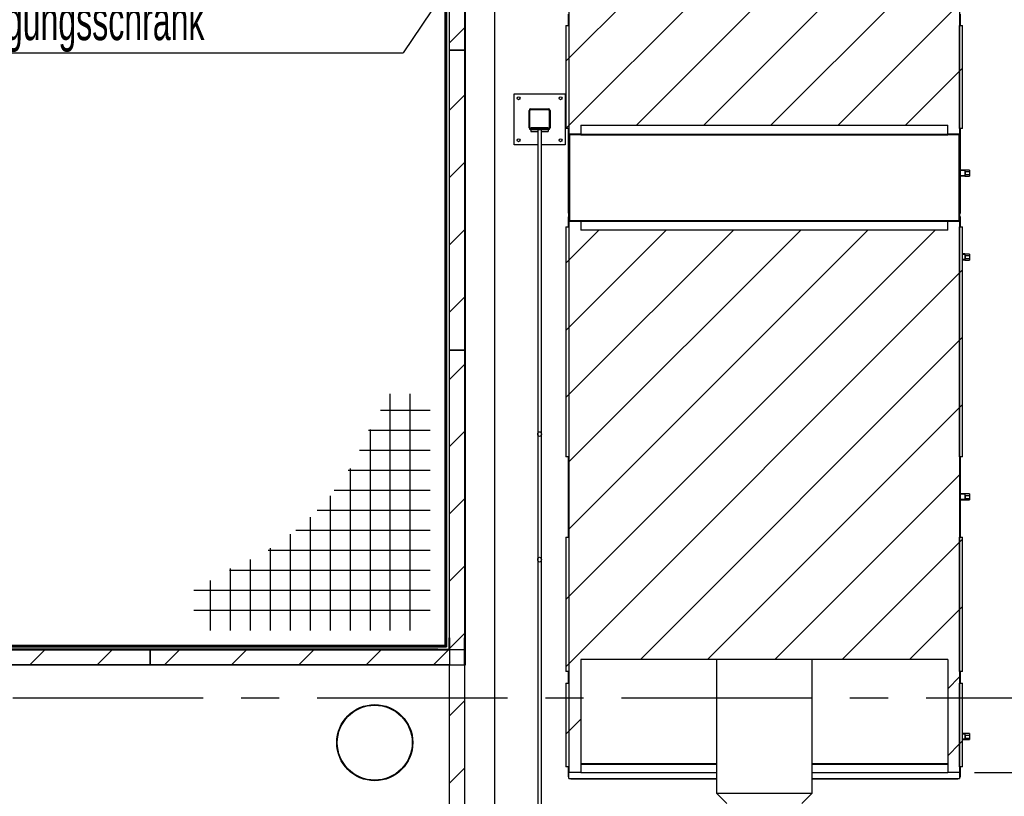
# Model space of a CAD drawing. Header units: millimetres. Extents: x 250 to 59450, y 0 to 41800.
# Tile 107 of 148: x 49147 to 52433, y 19107 to 21698. Entities that reach past the tile are written whole.
import ezdxf

# ---------------------------------------------------------------- set-up
doc = ezdxf.new("R2010")
doc.units = ezdxf.units.MM
doc.header["$LTSCALE"] = 50
doc.header["$PDSIZE"] = -1
doc.linetypes.add('CENTER', pattern=[10.16, 6.35, -1.27, 1.27, -1.27])
doc.linetypes.add('CENTERX2', pattern=[20.32, 12.7, -2.54, 2.54, -2.54])
for name, color, linetype in [('KONTUR', 7, 'Continuous'), ('MASS', 29, 'Continuous'), ('SCHNITT', 5, 'CENTER'), ('TEXT_1', 176, 'Continuous')]:
    doc.layers.add(name, color=color, linetype=linetype)
doc.styles.add('SLDTEXTSTYLE0', font='TXT', dxfattribs={"width": 0.605})
doc.dimstyles.new('SLDDIMSTYLE1', dxfattribs={"dimtxt": 0.18, "dimasz": 50, "dimexe": 0, "dimexo": 0.0625, "dimgap": 0, "dimtad": 0, "dimtih": 1, "dimtoh": 1, "dimdec": 0, "dimrnd": 1e-09, "dimzin": 0, "dimdsep": 46, "dimtxsty": 'Standard', "dimblk1": 'DOT', "dimblk2": 'DOT', "dimsah": 1, "dimcen": 0.09, "dimadec": 0, "dimazin": 0, "dimtfac": 50, "dimtdec": 0, "dimtofl": 0, "dimtmove": 0, "dimatfit": 3, "dimldrblk": 'DOT', "dimfxl": 1, "dimfrac": 2, "dimtolj": 1, "dimtzin": 0, "dimarcsym": 0})
doc.dimstyles.new('SLDDIMSTYLE2', dxfattribs={"dimtxt": 128.415934, "dimasz": 100, "dimexe": 0, "dimexo": 0.0625, "dimgap": 32.103984, "dimtad": 1, "dimdec": 1, "dimrnd": 1e-09, "dimzin": 12, "dimdsep": 46, "dimtxsty": 'SLDTEXTSTYLE0', "dimsah": 1, "dimcen": 0.09, "dimadec": 0, "dimazin": 3, "dimtfac": 1, "dimtdec": 1, "dimtofl": 0, "dimtmove": 0, "dimatfit": 3, "dimfxl": 1, "dimfrac": 2, "dimtolj": 1, "dimtzin": 12, "dimarcsym": 0})

# ---------------------------------------------------------------- blocks, each defined once
blk = doc.blocks.new('Gitterrost')
at = {"color": 7, "linetype": 'Continuous', "lineweight": 0}
blk.add_point((0, 0), dxfattribs=at)
at = {"layer": 'KONTUR', "color": 8, "true_color": 0x808080}
for p, q in [((5817, -2483), (5817, -41924)), ((9150, -2483), (9150, -41924)), ((12483, -2483), (12483, -35964)), ((15817, -2483), (15817, -29510)), ((19150, -2483), (19150, -24930)), ((22483, -2483), (22483, -21376)), ((25817, -2483), (25817, -18520)), ((29150, -2483), (29150, -16196)), ((32483, -2483), (32483, -14306)), ((35817, -2483), (35817, -12787)), ((39150, -2483), (39150, -10787)), ((2483, -5817), (41924, -5817)), ((2483, -9150), (41924, -9150)), ((2483, -12483), (35964, -12483)), ((2483, -15817), (29510, -15817)), ((2483, -19150), (24930, -19150)), ((2483, -22483), (21376, -22483)), ((2483, -25817), (18520, -25817)), ((2483, -29150), (16196, -29150)), ((2483, -32483), (14306, -32483)), ((2483, -35817), (12787, -35817)), ((2483, -39150), (10787, -39150))]:
    blk.add_line(p, q, dxfattribs=at)
blk = doc.blocks.new('Block1')
at = {"color": 7, "linetype": 'Continuous', "rotation": 180.000000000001}
blk.add_blockref('Gitterrost', (348500, 0), dxfattribs=at)
blk = doc.blocks.new('_D_20')
at = {"layer": 'MASS'}
for p, q in [((52284.4, 22976.4), (52284.4, 25391.4)), ((53291.4, 20494.4), (53291.4, 25391.4)), ((52284.4, 25366.4), (53291.4, 25366.4))]:
    blk.add_line(p, q, dxfattribs=at)
for points in [[(52284.4, 25366.4), (52384.4, 25341.4), (52384.4, 25391.4)], [(53291.4, 25366.4), (53191.4, 25391.4), (53191.4, 25341.4)]]:
    blk.add_solid(points, dxfattribs=at)
at = {"layer": 'MASS', "insert": (52591.9, 25536.9), "char_height": 132.29, "attachment_point": 1, "style": 'SLDTEXTSTYLE0'}
blk.add_mtext('1007', dxfattribs=at)
blk = doc.blocks.new('_D_31')
at = {"layer": 'MASS'}
for p, q in [((52334.4, 19186.4), (52803.1, 19186.4)), ((52778.1, 16906.4), (52778.1, 19186.4)), ((52334.4, 16906.4), (52803.1, 16906.4))]:
    blk.add_line(p, q, dxfattribs=at)
for points in [[(52778.1, 19186.4), (52753.1, 19086.4), (52803.1, 19086.4)], [(52778.1, 16906.4), (52803.1, 17006.4), (52753.1, 17006.4)]]:
    blk.add_solid(points, dxfattribs=at)
at = {"layer": 'MASS', "insert": (52607.6, 17850.4), "char_height": 132.29, "attachment_point": 1, "rotation": 90, "style": 'SLDTEXTSTYLE0'}
blk.add_mtext('2280', dxfattribs=at)
blk = doc.blocks.new('_D_32')
at = {"layer": 'MASS'}
for p, q in [((52334.4, 22926.4), (52800.2, 22926.4)), ((52775.2, 19186.4), (52775.2, 22926.4)), ((52334.4, 19186.4), (52800.2, 19186.4))]:
    blk.add_line(p, q, dxfattribs=at)
for points in [[(52775.2, 22926.4), (52750.2, 22826.4), (52800.2, 22826.4)], [(52775.2, 19186.4), (52800.2, 19286.4), (52750.2, 19286.4)]]:
    blk.add_solid(points, dxfattribs=at)
at = {"layer": 'MASS', "insert": (52604.7, 20904.2), "char_height": 132.29, "attachment_point": 1, "rotation": 90, "style": 'SLDTEXTSTYLE0'}
blk.add_mtext('3740', dxfattribs=at)
blk = doc.blocks.new('SW_NOTE_0_36')
at = {"layer": 'TEXT_1', "color": 0}
blk.add_line((-1622.1, 0), (0, 0), dxfattribs=at)
at = {"layer": 'TEXT_1', "color": 0, "insert": (-1644.3, 175.1), "char_height": 132.292, "attachment_point": 1, "style": 'SLDTEXTSTYLE0'}
blk.add_mtext('Versorgungsschrank', dxfattribs=at)
blk = doc.blocks.new('_Dot')
at = {"color": 0, "linetype": 'ByBlock', "lineweight": -2}
blk.add_line((-0.5, 0), (-1, 0), dxfattribs=at)
at = {"color": 0, "linetype": 'ByBlock', "const_width": 0.5}
blk.add_lwpolyline([(-0.25, 0, 1), (0.25, 0, 1)], format="xyb", close=True, dxfattribs=at)

msp = doc.modelspace()

# ---------------------------------------------------------------- hatches: boundary and pattern name
at = {"layer": 'SCHNITT', "linetype": 'Continuous', "lineweight": 18}
h = msp.add_hatch(dxfattribs=at)
h.set_pattern_fill('ANSI31', color=256, scale=50, angle=3e-322, style=0)
h.paths.add_polyline_path([(52244.36, 21346.38), (52244.36, 21316.38), (52284.36, 21316.38), (52284.36, 21356.38), (52284.36, 22886.38), (52284.36, 22926.38), (52244.36, 22926.38), (52244.36, 22686.38), (51020.36, 22686.38), (51020.36, 22926.38), (50980.36, 22926.38), (50980.36, 22886.38), (50980.36, 21356.38), (50980.36, 21316.38), (51020.36, 21316.38), (51020.36, 21346.38)], flags=0)
h = msp.add_hatch(dxfattribs=at)
h.set_pattern_fill('ANSI31', color=256, scale=50, angle=3e-322, style=0)
h.paths.add_polyline_path([(50582.36, 21776.38), (50582.36, 21596.38), (50632.36, 21596.38), (50632.36, 21776.38)], flags=0)
h = msp.add_hatch(dxfattribs=at)
h.set_pattern_fill('ANSI31', color=256, scale=50, angle=3e-322, style=0)
h.paths.add_polyline_path([(50980.36, 21679.38), (50970.36, 21679.38), (50970.36, 21335.38), (50980.36, 21335.38)], flags=0)
h = msp.add_hatch(dxfattribs=at)
h.set_pattern_fill('ANSI31', color=256, scale=50, angle=3e-322, style=0)
h.paths.add_polyline_path([(52284.36, 21335.38), (52294.36, 21335.38), (52294.36, 21679.38), (52284.36, 21679.38)], flags=0)
h = msp.add_hatch(dxfattribs=at)
h.set_pattern_fill('ANSI31', color=256, scale=50, angle=3e-322, style=0)
h.paths.add_polyline_path([(50632.36, 21596.38), (50582.36, 21596.38), (50582.36, 20596.38), (50632.36, 20596.38)], flags=0)
h = msp.add_hatch(dxfattribs=at)
h.set_pattern_fill('ANSI31', color=256, scale=50, angle=3e-322, style=0)
edge = h.paths.add_edge_path(flags=0)
edge.add_arc((50911.36, 21395.38), 6, 0, 90)
edge.add_line((50911.36, 21401.38), (50853.36, 21401.38))
edge.add_arc((50853.36, 21395.38), 6, 90, 180)
edge.add_line((50847.36, 21395.38), (50847.36, 21337.38))
edge.add_arc((50853.36, 21337.38), 6, 180, 270)
edge.add_line((50853.36, 21331.38), (50911.36, 21331.38))
edge.add_arc((50911.36, 21337.38), 6, 270, 360)
edge.add_line((50917.36, 21337.38), (50917.36, 21395.38))
edge = h.paths.add_edge_path(flags=0)
edge.add_arc((50853.36, 21395.38), 3, 90, 180, ccw=False)
edge.add_line((50853.36, 21398.38), (50911.36, 21398.38))
edge.add_arc((50911.36, 21395.38), 3, 0, 90, ccw=False)
edge.add_line((50914.36, 21395.38), (50914.36, 21337.38))
edge.add_arc((50911.36, 21337.38), 3, 270, 360, ccw=False)
edge.add_line((50911.36, 21334.38), (50853.36, 21334.38))
edge.add_arc((50853.36, 21337.38), 3, 180, 270, ccw=False)
edge.add_line((50850.36, 21337.38), (50850.36, 21395.38))
h = msp.add_hatch(dxfattribs=at)
h.set_pattern_fill('ANSI31', color=256, scale=2.5, angle=90, style=0)
edge = h.paths.add_edge_path(flags=0)
edge.add_line((51020.36, 21026.38), (51020.36, 21028.38))
edge.add_line((51020.36, 21028.38), (50985.1, 21028.38))
edge.add_arc((50985.1, 21031.12), 2.74, 180, 270, ccw=False)
edge.add_line((50982.36, 21031.12), (50982.36, 21311.64))
edge.add_arc((50985.1, 21311.64), 2.74, 90, 180, ccw=False)
edge.add_line((50985.1, 21314.38), (51020.36, 21314.38))
edge.add_line((51020.36, 21314.38), (51020.36, 21316.38))
edge.add_line((51020.36, 21316.38), (50985.1, 21316.38))
edge.add_arc((50985.1, 21311.64), 4.74, 90, 180)
edge.add_line((50980.36, 21311.64), (50980.36, 21031.12))
edge.add_arc((50985.1, 21031.12), 4.74, 180, 270)
edge.add_line((50985.1, 21026.38), (51020.36, 21026.38))
h = msp.add_hatch(dxfattribs=at)
h.set_pattern_fill('ANSI31', color=256, scale=2.5, angle=90, style=0)
edge = h.paths.add_edge_path(flags=0)
edge.add_line((52244.36, 21028.38), (52244.36, 21026.38))
edge.add_line((52244.36, 21026.38), (52279.62, 21026.38))
edge.add_arc((52279.62, 21031.12), 4.74, 270, 360)
edge.add_line((52284.36, 21031.12), (52284.36, 21311.64))
edge.add_arc((52279.62, 21311.64), 4.74, 0, 90)
edge.add_line((52279.62, 21316.38), (52244.36, 21316.38))
edge.add_line((52244.36, 21316.38), (52244.36, 21314.38))
edge.add_line((52244.36, 21314.38), (52279.62, 21314.38))
edge.add_arc((52279.62, 21311.64), 2.74, 0, 90, ccw=False)
edge.add_line((52282.36, 21311.64), (52282.36, 21031.12))
edge.add_arc((52279.62, 21031.12), 2.74, 270, 360, ccw=False)
edge.add_line((52279.62, 21028.38), (52244.36, 21028.38))
h = msp.add_hatch(dxfattribs=at)
h.set_pattern_fill('ANSI31', color=256, scale=50, angle=3e-322, style=0)
h.paths.add_polyline_path([(50980.36, 21007.38), (50970.36, 21007.38), (50970.36, 20240.38), (50980.36, 20240.38)], flags=0)
h = msp.add_hatch(dxfattribs=at)
h.set_pattern_fill('ANSI31', color=256, scale=50, angle=3e-322, style=0)
h.paths.add_polyline_path([(52244.36, 21026.38), (52244.36, 20996.38), (51020.36, 20996.38), (51020.36, 21026.38), (50980.36, 21026.38), (50980.36, 20986.38), (50980.36, 19226.38), (50980.36, 19186.38), (51020.36, 19186.38), (51020.36, 19563.38), (52244.36, 19563.38), (52244.36, 19186.38), (52284.36, 19186.38), (52284.36, 19226.38), (52284.36, 20986.38), (52284.36, 21026.38)], flags=0)
h = msp.add_hatch(dxfattribs=at)
h.set_pattern_fill('ANSI31', color=256, scale=50, angle=3e-322, style=0)
h.paths.add_polyline_path([(52284.36, 20240.38), (52294.36, 20240.38), (52294.36, 21007.38), (52284.36, 21007.38)], flags=0)
h = msp.add_hatch(dxfattribs=at)
h.set_pattern_fill('ANSI31', color=256, scale=50, angle=3e-322, style=0)
h.paths.add_polyline_path([(50632.36, 20596.38), (50582.36, 20596.38), (50582.36, 19596.38), (50632.36, 19596.38)], flags=0)
h = msp.add_hatch(dxfattribs=at)
h.set_pattern_fill('ANSI31', color=256, scale=50, angle=3e-322, style=0)
edge = h.paths.add_edge_path(flags=0)
edge.add_ellipse((50882.36, 20315.83), major_axis=(0, -7.86), ratio=0.7633363, start_angle=0, end_angle=0)
h = msp.add_hatch(dxfattribs=at)
h.set_pattern_fill('ANSI31', color=256, scale=50, angle=3e-322, style=0)
h.paths.add_polyline_path([(50980.36, 19972.38), (50970.36, 19972.38), (50970.36, 19523.38), (50980.36, 19523.38)], flags=0)
h = msp.add_hatch(dxfattribs=at)
h.set_pattern_fill('ANSI31', color=256, scale=50, angle=3e-322, style=0)
h.paths.add_polyline_path([(52284.36, 19523.38), (52294.36, 19523.38), (52294.36, 19972.38), (52284.36, 19972.38)], flags=0)
h = msp.add_hatch(dxfattribs=at)
h.set_pattern_fill('ANSI31', color=256, scale=50, angle=3e-322, style=0)
edge = h.paths.add_edge_path(flags=0)
edge.add_ellipse((50882.36, 19896.92), major_axis=(0, -7.86), ratio=0.7633363, start_angle=360, end_angle=360)
h = msp.add_hatch(dxfattribs=at)
h.set_pattern_fill('ANSI31', color=256, scale=50, angle=3e-322, style=0)
h.paths.add_polyline_path([(50582.36, 19596.38), (50582.36, 19636.38), (50580.36, 19636.38), (50580.36, 19598.38), (50542.36, 19598.38), (50542.36, 19596.38)], flags=0)
h = msp.add_hatch(dxfattribs=at)
h.set_pattern_fill('ANSI31', color=256, scale=50, angle=3e-322, style=0)
h.paths.add_polyline_path([(50542.36, 19544.38), (50634.36, 19544.38), (50634.36, 19636.38), (50632.36, 19636.38), (50632.36, 19546.38), (50542.36, 19546.38)], flags=0)
h = msp.add_hatch(dxfattribs=at)
h.set_pattern_fill('ANSI31', color=256, scale=50, angle=3e-322, style=0)
h.paths.add_polyline_path([(49582.36, 19596.38), (48582.36, 19596.38), (48582.36, 19546.38), (49582.36, 19546.38)], flags=0)
h = msp.add_hatch(dxfattribs=at)
h.set_pattern_fill('ANSI31', color=256, scale=50, angle=3e-322, style=0)
h.paths.add_polyline_path([(50582.36, 19596.38), (49582.36, 19596.38), (49582.36, 19546.38), (50582.36, 19546.38)], flags=0)
h = msp.add_hatch(dxfattribs=at)
h.set_pattern_fill('ANSI31', color=256, scale=50, style=0)
h.paths.add_polyline_path([(50632.36, 19546.38), (50582.36, 19546.38), (50582.36, 16546.38), (50632.36, 16546.38)], flags=0)
h = msp.add_hatch(dxfattribs=at)
h.set_pattern_fill('ANSI31', color=256, scale=50, angle=3e-322, style=0)
h.paths.add_polyline_path([(50980.36, 19485.38), (50970.36, 19485.38), (50970.36, 19205.38), (50980.36, 19205.38)], flags=0)
h = msp.add_hatch(dxfattribs=at)
h.set_pattern_fill('ANSI31', color=256, scale=50, angle=3e-322, style=0)
h.paths.add_polyline_path([(52284.36, 19205.38), (52294.36, 19205.38), (52294.36, 19485.38), (52284.36, 19485.38)], flags=0)
h = msp.add_hatch(dxfattribs=at)
h.set_pattern_fill('ANSI31', color=256, scale=50, style=0)
edge = h.paths.add_edge_path(flags=0)
edge.add_arc((50332.36, 19286.38), 127, 0, 360)
edge = h.paths.add_edge_path(flags=0)
edge.add_arc((50332.36, 19286.38), 125, 0, 360)

# ---------------------------------------------------------------- linework, layer by layer
at = {"color": 36, "linetype": 'Continuous', "lineweight": 25, "true_color": 0x7c3c04}
for p, q in [((50980.36, 22886.38), (50980.36, 21356.38)), ((52284.36, 22886.38), (52284.36, 21356.38)), ((50970.36, 21679.38), (50970.36, 21335.38)), ((50970.36, 21679.38), (50980.36, 21679.38)), ((50980.36, 21679.38), (50980.36, 21335.38)), ((52284.36, 21679.38), (52294.36, 21679.38)), ((52284.36, 21335.38), (52284.36, 21679.38)), ((52294.36, 21335.38), (52294.36, 21679.38)), ((50980.36, 21335.38), (50970.36, 21335.38)), ((50980.36, 21356.38), (50980.36, 21316.38)), ((51020.36, 21346.38), (52244.36, 21346.38)), ((51020.36, 21346.38), (51020.36, 21316.38)), ((52244.36, 21316.38), (52244.36, 21346.38)), ((52284.36, 21356.38), (52284.36, 21316.38)), ((52294.36, 21335.38), (52284.36, 21335.38)), ((51020.36, 21316.38), (50980.36, 21316.38)), ((50980.36, 21031.12), (50980.36, 21311.64)), ((50982.36, 21311.64), (50982.36, 21031.12)), ((50985.1, 21316.38), (51020.36, 21316.38)), ((51020.36, 21314.38), (50985.1, 21314.38)), ((51020.36, 21316.38), (52244.36, 21316.38)), ((51020.36, 21316.38), (51020.36, 21314.38)), ((51020.36, 21316.38), (52244.36, 21316.38)), ((51020.36, 21314.38), (52244.36, 21314.38)), ((52284.36, 21316.38), (52244.36, 21316.38)), ((52244.36, 21314.38), (52244.36, 21316.38)), ((52244.36, 21316.38), (52279.62, 21316.38)), ((52279.62, 21314.38), (52244.36, 21314.38)), ((52282.36, 21031.12), (52282.36, 21311.64)), ((52284.36, 21311.64), (52284.36, 21031.12)), ((50970.36, 21007.38), (50970.36, 20240.38)), ((50970.36, 21007.38), (50980.36, 21007.38)), ((50980.36, 21026.38), (50980.36, 20986.38)), ((50980.36, 21026.38), (51020.36, 21026.38)), ((50980.36, 21007.38), (50980.36, 20240.38)), ((50985.1, 21028.38), (51020.36, 21028.38)), ((51020.36, 21026.38), (50985.1, 21026.38)), ((51020.36, 21028.38), (51020.36, 21026.38)), ((51020.36, 21028.38), (52244.36, 21028.38)), ((51020.36, 21026.38), (51020.36, 20996.38)), ((52244.36, 21026.38), (51020.36, 21026.38)), ((51020.36, 21026.38), (52244.36, 21026.38)), ((52244.36, 21028.38), (52279.62, 21028.38)), ((52244.36, 21026.38), (52244.36, 21028.38)), ((52279.62, 21026.38), (52244.36, 21026.38)), ((52244.36, 20996.38), (52244.36, 21026.38)), ((52244.36, 21026.38), (52284.36, 21026.38)), ((52284.36, 21026.38), (52284.36, 20986.38)), ((52284.36, 21007.38), (52294.36, 21007.38)), ((52284.36, 20240.38), (52284.36, 21007.38)), ((52294.36, 20240.38), (52294.36, 21007.38)), ((50980.36, 20986.38), (50980.36, 19226.38)), ((52244.36, 20996.38), (51020.36, 20996.38)), ((52284.36, 20986.38), (52284.36, 19226.38)), ((50980.36, 20240.38), (50970.36, 20240.38)), ((52294.36, 20240.38), (52284.36, 20240.38)), ((50970.36, 19972.38), (50970.36, 19523.38)), ((50970.36, 19972.38), (50980.36, 19972.38)), ((50980.36, 19972.38), (50980.36, 19523.38)), ((52284.36, 19972.38), (52294.36, 19972.38)), ((52284.36, 19523.38), (52284.36, 19972.38)), ((52294.36, 19523.38), (52294.36, 19972.38)), ((52244.36, 19563.38), (51020.36, 19563.38)), ((51020.36, 19563.38), (51020.36, 19186.38)), ((51472.36, 19563.38), (51472.36, 19118.38)), ((51792.36, 19118.38), (51792.36, 19563.38)), ((52244.36, 19563.38), (52244.36, 19186.38)), ((50980.36, 19523.38), (50970.36, 19523.38)), ((52294.36, 19523.38), (52284.36, 19523.38)), ((50970.36, 19485.38), (50970.36, 19205.38)), ((50970.36, 19485.38), (50980.36, 19485.38)), ((50980.36, 19485.38), (50980.36, 19205.38)), ((52284.36, 19205.38), (52284.36, 19485.38)), ((52284.36, 19485.38), (52294.36, 19485.38)), ((52294.36, 19205.38), (52294.36, 19485.38)), ((50980.36, 19226.38), (50980.36, 19186.38)), ((52284.36, 19226.38), (52284.36, 19186.38)), ((50980.36, 19205.38), (50970.36, 19205.38)), ((52294.36, 19205.38), (52284.36, 19205.38)), ((51020.36, 19186.38), (50980.36, 19186.38)), ((51020.36, 19186.38), (51472.36, 19186.38)), ((51792.36, 19186.38), (52244.36, 19186.38)), ((52284.36, 19186.38), (52244.36, 19186.38)), ((51472.36, 19118.38), (51507.36, 19083.38)), ((51472.36, 19118.38), (51792.36, 19118.38)), ((51757.36, 19083.38), (51792.36, 19118.38))]:
    msp.add_line(p, q, dxfattribs=at)
at = {"color": 136, "linetype": 'Continuous', "lineweight": 25, "true_color": 0x008080}
for p, q in [((50567.36, 19611.38), (50567.36, 21796.52)), ((50797.36, 21451.38), (50967.36, 21451.38)), ((50797.36, 21281.38), (50797.36, 21451.38)), ((50967.36, 21451.38), (50967.36, 21281.38)), ((50847.36, 21337.38), (50847.36, 21395.38)), ((50850.36, 21337.38), (50850.36, 21395.38)), ((50853.36, 21401.38), (50911.36, 21401.38)), ((50853.36, 21398.38), (50911.36, 21398.38)), ((50914.36, 21395.38), (50914.36, 21337.38)), ((50917.36, 21395.38), (50917.36, 21337.38)), ((50911.36, 21337.38), (50853.36, 21337.38)), ((50853.36, 21337.38), (50853.36, 21334.38)), ((50911.36, 21334.38), (50853.36, 21334.38)), ((50911.36, 21331.38), (50853.36, 21331.38)), ((50853.36, 21331.38), (50853.36, 21325.38)), ((50876.36, 21327.5), (50876.36, 20315.83)), ((50888.36, 20315.83), (50888.36, 21327.5)), ((50911.36, 21337.38), (50911.36, 21334.38)), ((50911.36, 21331.38), (50911.36, 21325.38)), ((50853.36, 21325.38), (50876.36, 21325.38)), ((50888.36, 21325.38), (50911.36, 21325.38)), ((50876.36, 21281.38), (50797.36, 21281.38)), ((50967.36, 21281.38), (50888.36, 21281.38)), ((50876.36, 20315.83), (50876.36, 20106.38)), ((50888.36, 20106.38), (50888.36, 20315.83)), ((50876.36, 20106.38), (50876.36, 19896.92)), ((50888.36, 19896.92), (50888.36, 20106.38)), ((50876.36, 19896.92), (50876.36, 18885.25)), ((50888.36, 18885.25), (50888.36, 19896.92)), ((43597.36, 19611.38), (50567.36, 19611.38))]:
    msp.add_line(p, q, dxfattribs=at)
at = {"color": 250, "linetype": 'Continuous', "lineweight": 25, "true_color": 0x404040}
for p, q in [((50572.36, 19606.38), (50572.36, 21796.43)), ((50572.36, 21796.43), (50572.36, 19606.38)), ((50732.36, 21796.38), (50732.36, 14296.38)), ((43592.36, 19606.38), (50572.36, 19606.38)), ((50572.36, 19606.38), (43592.36, 19606.38)), ((50567.36, 19611.38), (50569.86, 19608.88))]:
    msp.add_line(p, q, dxfattribs=at)
at = {"color": 7, "linetype": 'Continuous', "lineweight": 25}
for p, q in [((50634.36, 21794.88), (50634.36, 19636.38)), ((50582.36, 21596.38), (50582.36, 21776.38)), ((50632.36, 21776.38), (50632.36, 21596.38)), ((50580.36, 21735.88), (50580.36, 19636.38)), ((50582.36, 20596.38), (50582.36, 21596.38)), ((50582.36, 21596.38), (50632.36, 21596.38)), ((50632.36, 21596.38), (50582.36, 21596.38)), ((50632.36, 21596.38), (50632.36, 20596.38)), ((50582.36, 19596.38), (50582.36, 20596.38)), ((50582.36, 20596.38), (50632.36, 20596.38)), ((50632.36, 20596.38), (50582.36, 20596.38)), ((50632.36, 20596.38), (50632.36, 19596.38)), ((50580.36, 19598.38), (50580.36, 19636.38)), ((50580.36, 19636.38), (50582.36, 19636.38)), ((50582.36, 19636.38), (50582.36, 19596.38)), ((50632.36, 19546.38), (50632.36, 19636.38)), ((50632.36, 19636.38), (50634.36, 19636.38)), ((50634.36, 19636.38), (50634.36, 19544.38)), ((50542.36, 19598.38), (44533.36, 19598.38)), ((48582.36, 19596.38), (49582.36, 19596.38)), ((49582.36, 19596.38), (49582.36, 19546.38)), ((49582.36, 19546.38), (49582.36, 19596.38)), ((49582.36, 19596.38), (50582.36, 19596.38)), ((50542.36, 19596.38), (50542.36, 19598.38)), ((50542.36, 19598.38), (50580.36, 19598.38)), ((50582.36, 19596.38), (50542.36, 19596.38)), ((50632.36, 19596.38), (50582.36, 19596.38)), ((50582.36, 19596.38), (50582.36, 19546.38)), ((50542.36, 19544.38), (45082.36, 19544.38)), ((49582.36, 19546.38), (48582.36, 19546.38)), ((50582.36, 19546.38), (49582.36, 19546.38)), ((50542.36, 19544.38), (50542.36, 19546.38)), ((50542.36, 19546.38), (50632.36, 19546.38)), ((50634.36, 19544.38), (50542.36, 19544.38)), ((50582.36, 16546.38), (50582.36, 19546.38)), ((50582.36, 19546.38), (50632.36, 19546.38)), ((50632.36, 19546.38), (50632.36, 16546.38))]:
    msp.add_line(p, q, dxfattribs=at)
at = {"color": 190, "linetype": 'Continuous', "lineweight": 25, "true_color": 0x8000ff}
for p, q in [((50978.86, 21679.38), (50978.86, 21717.38)), ((52285.86, 21717.38), (52285.86, 21679.38)), ((50978.86, 21052.38), (50978.86, 21335.38)), ((52285.86, 21335.38), (52285.86, 21051.38)), ((50980.36, 21311.64), (50980.36, 21316.38)), ((52284.36, 21316.38), (52284.36, 21311.64)), ((52301.86, 21196.88), (52285.86, 21196.88)), ((52301.86, 21194.88), (52285.86, 21194.88)), ((52301.86, 21196.88), (52301.86, 21194.88)), ((52316.86, 21196.38), (52301.86, 21196.38)), ((52301.86, 21194.88), (52301.86, 21177.88)), ((52316.86, 21196.38), (52316.86, 21191.38)), ((52301.86, 21177.88), (52285.86, 21177.88)), ((52301.86, 21175.88), (52285.86, 21175.88)), ((52301.86, 21177.88), (52301.86, 21175.88)), ((52301.86, 21176.38), (52316.86, 21176.38)), ((52302.86, 21191.38), (52302.86, 21181.38)), ((52302.86, 21191.38), (52316.86, 21191.38)), ((52302.86, 21181.38), (52316.86, 21181.38)), ((52316.86, 21191.38), (52316.86, 21181.38)), ((52316.86, 21181.38), (52316.86, 21176.38)), ((50978.86, 21052.38), (50980.36, 21052.38)), ((50978.86, 21040.38), (50980.36, 21040.38)), ((50978.86, 21007.38), (50978.86, 21040.38)), ((50980.36, 21026.38), (50980.36, 21031.12)), ((52285.86, 21051.38), (52284.36, 21051.38)), ((52285.86, 21041.38), (52284.36, 21041.38)), ((52284.36, 21031.12), (52284.36, 21026.38)), ((52285.86, 21041.38), (52285.86, 21007.38)), ((52301.86, 20916.88), (52294.36, 20916.88)), ((52301.86, 20914.88), (52294.36, 20914.88)), ((52301.86, 20916.88), (52301.86, 20914.88)), ((52316.86, 20916.38), (52301.86, 20916.38)), ((52301.86, 20914.88), (52301.86, 20897.88)), ((52302.86, 20911.38), (52302.86, 20901.38)), ((52302.86, 20911.38), (52316.86, 20911.38)), ((52302.86, 20901.38), (52316.86, 20901.38)), ((52316.86, 20916.38), (52316.86, 20911.38)), ((52316.86, 20911.38), (52316.86, 20901.38)), ((52316.86, 20901.38), (52316.86, 20896.38)), ((52301.86, 20897.88), (52294.36, 20897.88)), ((52301.86, 20895.88), (52294.36, 20895.88)), ((52301.86, 20897.88), (52301.86, 20895.88)), ((52301.86, 20896.38), (52316.86, 20896.38)), ((50978.86, 19972.38), (50978.86, 20240.38)), ((52285.86, 20240.38), (52285.86, 19972.38)), ((52301.86, 20116.88), (52285.86, 20116.88)), ((52301.86, 20114.88), (52285.86, 20114.88)), ((52301.86, 20116.88), (52301.86, 20114.88)), ((52316.86, 20116.38), (52301.86, 20116.38)), ((52301.86, 20114.88), (52301.86, 20097.88)), ((52302.86, 20111.38), (52302.86, 20101.38)), ((52302.86, 20111.38), (52316.86, 20111.38)), ((52316.86, 20116.38), (52316.86, 20111.38)), ((52316.86, 20111.38), (52316.86, 20101.38)), ((52301.86, 20097.88), (52285.86, 20097.88)), ((52301.86, 20095.88), (52285.86, 20095.88)), ((52301.86, 20097.88), (52301.86, 20095.88)), ((52301.86, 20096.38), (52316.86, 20096.38)), ((52302.86, 20101.38), (52316.86, 20101.38)), ((52316.86, 20101.38), (52316.86, 20096.38)), ((50978.86, 19485.38), (50978.86, 19523.38)), ((52285.86, 19523.38), (52285.86, 19485.38)), ((52301.86, 19316.88), (52294.36, 19316.88)), ((52301.86, 19314.88), (52294.36, 19314.88)), ((52301.86, 19297.88), (52294.36, 19297.88)), ((52301.86, 19295.88), (52294.36, 19295.88)), ((52301.86, 19316.88), (52301.86, 19314.88)), ((52316.86, 19316.38), (52301.86, 19316.38)), ((52301.86, 19314.88), (52301.86, 19297.88)), ((52301.86, 19297.88), (52301.86, 19295.88)), ((52301.86, 19296.38), (52316.86, 19296.38)), ((52302.86, 19311.38), (52302.86, 19301.38)), ((52302.86, 19311.38), (52316.86, 19311.38)), ((52302.86, 19301.38), (52316.86, 19301.38)), ((52316.86, 19316.38), (52316.86, 19311.38)), ((52316.86, 19311.38), (52316.86, 19301.38)), ((52316.86, 19301.38), (52316.86, 19296.38)), ((50978.86, 19172.38), (50978.86, 19205.38)), ((51020.36, 19216.38), (51472.36, 19216.38)), ((51020.36, 19214.88), (51472.36, 19214.88)), ((51792.36, 19216.38), (52244.36, 19216.38)), ((51792.36, 19214.88), (52244.36, 19214.88)), ((52285.86, 19205.38), (52285.86, 19171.38)), ((50978.86, 19172.38), (50980.36, 19172.38)), ((50980.36, 19166.38), (50980.36, 19186.38)), ((50980.36, 19166.38), (51472.36, 19166.38)), ((50986.36, 19164.88), (50986.36, 19166.38)), ((51472.36, 19164.88), (50986.36, 19164.88)), ((51792.36, 19166.38), (52284.36, 19166.38)), ((52278.36, 19164.88), (51792.36, 19164.88)), ((52278.36, 19164.88), (52278.36, 19166.38)), ((52284.36, 19186.38), (52284.36, 19166.38)), ((52285.86, 19171.38), (52284.36, 19171.38))]:
    msp.add_line(p, q, dxfattribs=at)
at = {"color": 7, "linetype": 'CENTERX2'}
msp.add_line((26772.36, 19436.38), (57647.36, 19436.38), dxfattribs=at)
at = {"color": 136, "linetype": 'Continuous', "lineweight": 25, "true_color": 0x008080}
for centre in [(50812.36, 21436.38), (50952.36, 21436.38), (50812.36, 21296.38), (50952.36, 21296.38)]:
    msp.add_circle(centre, 5, dxfattribs=at)
at = {"color": 11, "linetype": 'Continuous', "lineweight": 25, "true_color": 0xff8080}
for radius in [127, 125]:
    msp.add_circle((50332.36, 19286.38), radius, dxfattribs=at)
at = {"color": 136, "linetype": 'Continuous', "lineweight": 25, "true_color": 0x008080}
for centre, radius, start, end in [((50853.36, 21395.38), 6, 90, 180), ((50853.36, 21395.38), 3, 90, 180), ((50911.36, 21395.38), 6, 0, 90), ((50911.36, 21395.38), 3, 0, 90), ((50853.36, 21337.38), 6, 180, 270), ((50853.36, 21337.38), 3, 180, 270), ((50911.36, 21337.38), 6, 270, 0), ((50911.36, 21337.38), 3, 270, 0)]:
    msp.add_arc(centre, radius, start, end, dxfattribs=at)
at = {"color": 36, "linetype": 'Continuous', "lineweight": 25, "true_color": 0x7c3c04}
for centre, radius, start, end in [((50985.1, 21311.64), 4.74, 90, 180), ((50985.1, 21311.64), 2.74, 90, 180), ((52279.62, 21311.64), 4.74, 0, 90), ((52279.62, 21311.64), 2.74, 0, 90), ((50985.1, 21031.12), 4.74, 180, 270), ((50985.1, 21031.12), 2.74, 180, 270), ((52279.62, 21031.12), 2.74, 270, 0), ((52279.62, 21031.12), 4.74, 270, 0)]:
    msp.add_arc(centre, radius, start, end, dxfattribs=at)
at = {"color": 136, "linetype": 'Continuous', "lineweight": 25, "true_color": 0x008080}
for major_axis, start_param, end_param in [((5.44, 5.44), 2.0050273, 2.7073617), ((5.44, 5.44), 1.1365653, 1.4814285), ((5.44, -5.44), 1.6601641, 2.0050273), ((5.44, -5.44), 0.434231, 1.1365653)]:
    msp.add_ellipse((50882.36, 21331.38), major_axis=major_axis, ratio=0.4637519, start_param=start_param, end_param=end_param, dxfattribs=at)
for centre in [(50882.36, 20315.83), (50882.36, 19896.92)]:
    msp.add_ellipse(centre, major_axis=(0, -7.86), ratio=0.7633363, dxfattribs=at)

# ---------------------------------------------------------------- block references
at = {"color": 7, "linetype": 'Continuous', "xscale": 0.02, "yscale": 0.02, "zscale": 0.02}
msp.add_blockref('Block1', (43597.36, 19611.38), dxfattribs=at)
at = {"layer": 'TEXT_1'}
msp.add_blockref('SW_NOTE_0_36', (50427.02, 21587.4), dxfattribs=at)

# ---------------------------------------------------------------- dimensions: what is measured, and where the dimension line sits
at = {"layer": 'MASS'}
dim = msp.add_linear_dim(base=(53291.36, 25366.38), p1=(52284.36, 22926.38), p2=(53291.36, 20444.38), dimstyle='SLDDIMSTYLE2', dxfattribs=at)
dim.commit()
dim.dimension.update_dxf_attribs({"geometry": '_D_20', "text_midpoint": (52787.86, 25366.38), "dimtype": 160})
for base, p1, p2, picture, middle in [((52775.2, 22926.38), (52284.36, 19186.38), (52284.36, 22926.38), '_D_32', (52775.2, 21100.18)), ((52778.12, 19186.38), (52284.36, 16906.38), (52284.36, 19186.38), '_D_31', (52778.12, 18046.38))]:
    dim = msp.add_linear_dim(base=base, p1=p1, p2=p2, angle=90, dimstyle='SLDDIMSTYLE2', dxfattribs=at)
    dim.commit()
    dim.dimension.update_dxf_attribs({"geometry": picture, "text_midpoint": middle, "dimtype": 160})

# ---------------------------------------------------------------- leaders
at = {"layer": 'TEXT_1'}
msp.add_leader([(50723.93, 22028.24), (50427.02, 21587.4)], dimstyle='SLDDIMSTYLE1', dxfattribs=at)

doc.saveas('drawing.dxf')
